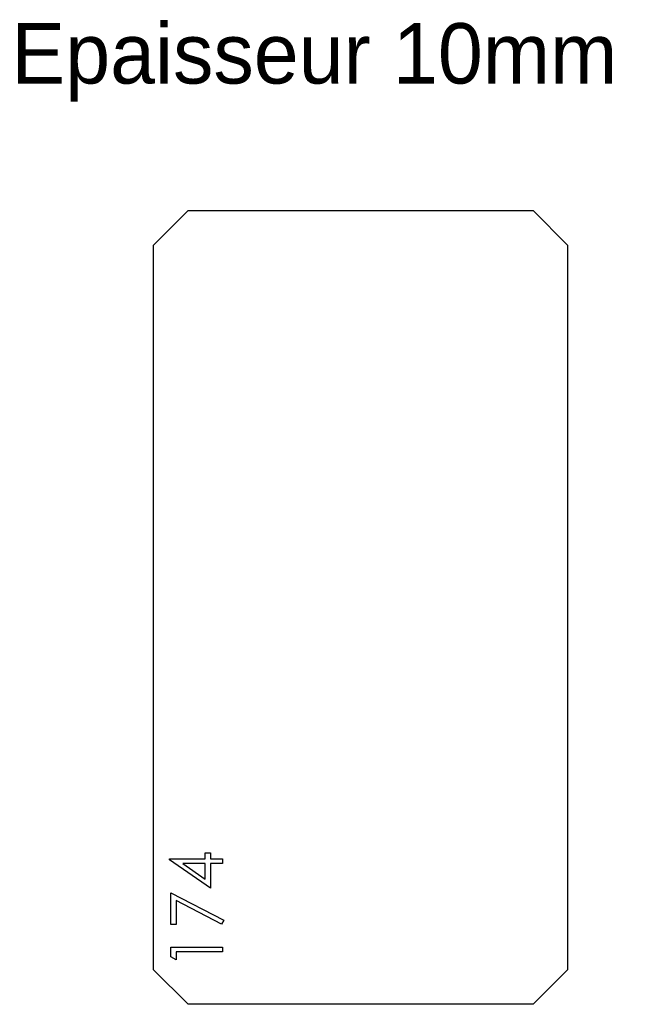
# Model space of a CAD drawing. Header units: millimetres. Extents: x 29 to 208, y 5 to 290.
import ezdxf

# ---------------------------------------------------------------- set-up
doc = ezdxf.new("R2010")
doc.units = ezdxf.units.MM

msp = doc.modelspace()

# ---------------------------------------------------------------- linework, layer by layer
at = {"color": 7, "linetype": 'Continuous', "lineweight": 25}
for p, q in [((77.37, 234.9), (67.37, 224.9)), ((77.37, 234.9), (177.37, 234.9)), ((187.37, 224.9), (177.37, 234.9)), ((67.37, 14.9), (67.37, 224.9)), ((187.37, 224.9), (187.37, 14.9)), ((67.37, 14.9), (77.37, 4.9)), ((177.37, 4.9), (187.37, 14.9)), ((177.37, 4.9), (77.37, 4.9))]:
    msp.add_line(p, q, dxfattribs=at)
at = {"color": 1, "linetype": 'Continuous', "lineweight": 25}
for p, q in [((82.37, 48.74), (83.9, 48.74)), ((82.37, 47.01), (82.37, 48.74)), ((83.9, 48.74), (83.9, 47.01)), ((71.98, 47.01), (82.37, 47.01)), ((71.98, 46.74), (71.98, 47.01)), ((83.9, 38.55), (71.98, 46.74)), ((82.37, 45.67), (75.85, 45.67)), ((75.85, 45.67), (82.37, 41.2)), ((82.37, 41.2), (82.37, 45.67)), ((83.9, 47.01), (87.37, 47.01)), ((87.37, 45.67), (83.9, 45.67)), ((83.9, 45.67), (83.9, 38.55)), ((87.37, 47.01), (87.37, 45.67)), ((72.37, 37.21), (87.75, 29.32)), ((72.37, 27.98), (72.37, 37.21)), ((87.11, 28.16), (73.9, 34.93)), ((73.9, 34.93), (73.9, 27.98)), ((87.75, 29.32), (87.11, 28.16)), ((73.9, 27.98), (72.37, 27.98)), ((72.37, 21.44), (87.37, 21.44)), ((72.37, 18.66), (72.37, 21.44)), ((87.37, 20.09), (73.9, 20.09)), ((73.9, 20.09), (73.9, 17.78)), ((87.37, 21.44), (87.37, 20.09)), ((73.9, 17.78), (72.37, 18.66))]:
    msp.add_line(p, q, dxfattribs=at)

# ---------------------------------------------------------------- texts
at = {"insert": (26.19, 289.18), "char_height": 17.5, "attachment_point": 1}
msp.add_mtext_dynamic_manual_height_columns('Epaisseur 10mm', width=326.1114, gutter_width=87.5, heights=[0], dxfattribs=at)

doc.saveas('drawing.dxf')
